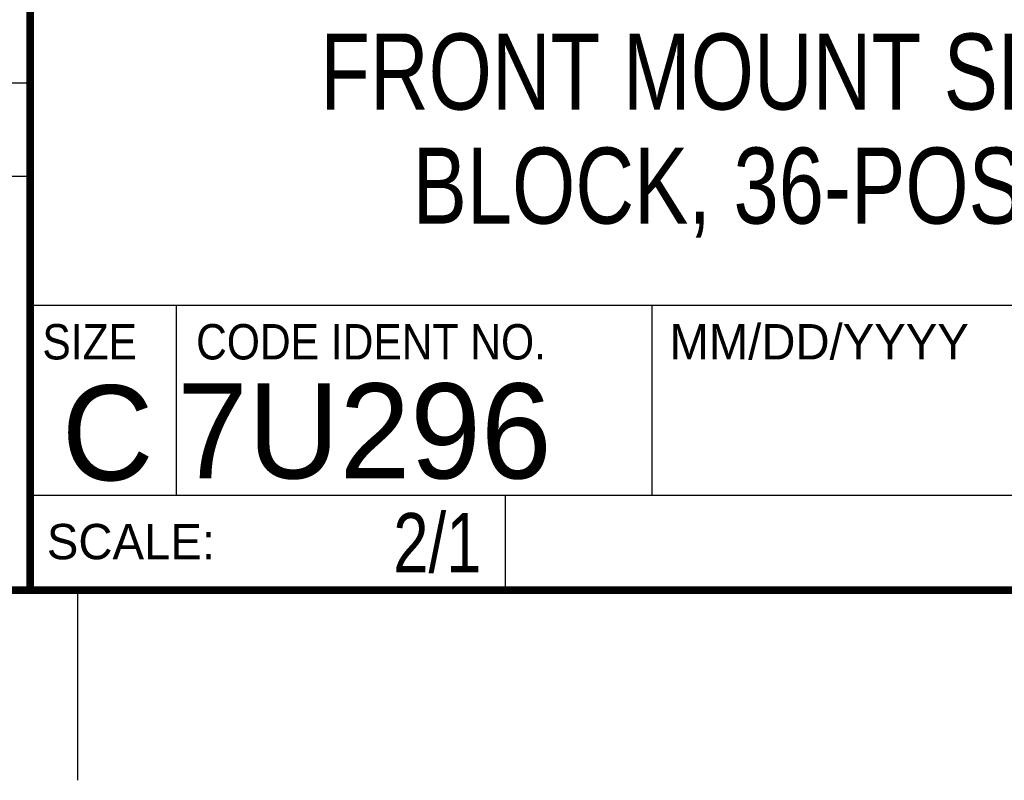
# Model space of a CAD drawing. Header units: inches. Extents: x 0 to 22, y 0 to 17.
# Tile 3 of 15: x 16.3 to 18.9, y 0 to 2. Entities that reach past the tile are written whole.
import ezdxf

# ---------------------------------------------------------------- set-up
doc = ezdxf.new("R2010")
doc.units = ezdxf.units.IN
doc.header["$LTSCALE"] = 1.21
doc.header["$MEASUREMENT"] = 0
doc.layers.get('0').update_dxf_attribs({"linetype": 'CONTINUOUS'})
doc.layers.add('DETAIL', color=7, linetype='CONTINUOUS')
doc.layers.add('NOTE', color=7, linetype='CONTINUOUS')
doc.styles.get("Standard").update_dxf_attribs({"font": 'txt', "width": 0.8})
doc.styles.add('TEXTSTYLE_2', font='txt')
doc.styles.add('TEXTSTYLE_3', font='txt', dxfattribs={"width": 0.9})

msp = doc.modelspace()

# ---------------------------------------------------------------- linework, layer by layer
at = {"color": 2, "linetype": 'CONTINUOUS'}
for p, q in [((16.3737, 2.9596), (16.3737, 1.2496)), ((13.61, 1.835), (16.375, 1.835)), ((16.375, 1.5888), (13.61, 1.5888)), ((16.3737, 1.2496), (21.5037, 1.2496)), ((16.76, 0.75), (16.76, 1.25)), ((18.01, 1.25), (21.5, 1.25)), ((18.01, 1.25), (18.01, 0.75)), ((16.3748, 0.7501), (17.6248, 0.7501)), ((16.3748, 0.7501), (16.3748, 0.5001)), ((16.375, 0.75), (21.5, 0.75)), ((17.6248, 0.7501), (17.6248, 0.5001)), ((18.01, 0.75), (21.5, 0.75)), ((16.3748, 0.5001), (17.6248, 0.5001)), ((16.5, 0), (16.5, 0.5))]:
    msp.add_line(p, q, dxfattribs=at)
at = {"color": 7, "linetype": 'CONTINUOUS', "const_width": 0.02}
for points in [[(16.375, 2.96), (16.375, 0.5)], [(0.5, 0.5), (21.5, 0.5)]]:
    msp.add_lwpolyline(points, dxfattribs=at)

# ---------------------------------------------------------------- texts
at = {"color": 2, "linetype": 'CONTINUOUS', "char_height": 0.093, "attachment_point": 1, "line_spacing_factor": 0.9}
for s, insert, width, style in [('SIZE', (16.407, 1.2002), 0.3348, 'TEXTSTYLE_3'), ('CODE IDENT NO.', (16.8114, 1.2002), 1.1718, 'TEXTSTYLE_3'), ('MM/DD/YYYY', (18.0565, 1.2002), 0.93, 'TEXTSTYLE_2'), ('SCALE:', (16.4187, 0.6745), 0.558, 'TEXTSTYLE_2')]:
    msp.add_mtext(s, dxfattribs=dict(at, insert=insert, width=width, style=style))
at = {"color": 7, "linetype": 'CONTINUOUS', "char_height": 0.25, "line_spacing_factor": 0.9, "style": 'TEXTSTYLE_2'}
for s, insert, width, attachment_point in [('C', (16.5785, 1.0393), 0.25, 2), ('7U296', (16.7614, 1.0441), 1.25, 1)]:
    msp.add_mtext(s, dxfattribs=dict(at, insert=insert, width=width, attachment_point=attachment_point))
at = {"layer": 'DETAIL', "color": 7, "linetype": 'CONTINUOUS', "insert": (17.5623, 0.7032), "char_height": 0.15625, "width": 0.375, "attachment_point": 3, "line_spacing_factor": 0.9}
msp.add_mtext('2/1', dxfattribs=at)
at = {"layer": 'NOTE', "color": 7, "linetype": 'CONTINUOUS', "insert": (18.9387, 1.9646), "char_height": 0.2, "width": 4.32, "attachment_point": 2, "line_spacing_factor": 0.9}
msp.add_mtext('FRONT MOUNT SPRING TERMINAL\\PBLOCK, 36-POS PLUG, NI 9974', dxfattribs=at)

doc.saveas('drawing.dxf')
